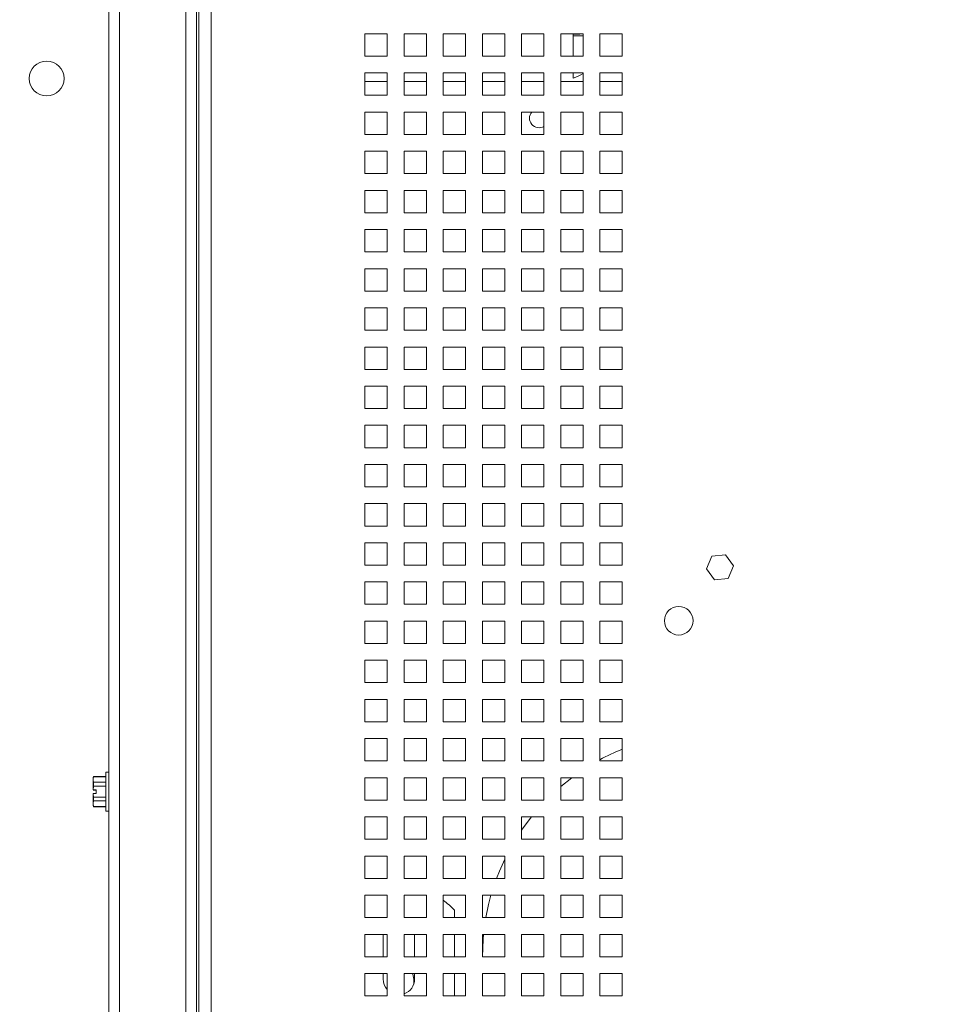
# Paper-space layout '5' of a CAD drawing. Header units: inches. Extents: x 1 to 109, y 1 to 85.
# Tile 26 of 58: x 46.61 to 51.84, y 52.01 to 57.51. Entities that reach past the tile are written whole.
import ezdxf

# ---------------------------------------------------------------- set-up
doc = ezdxf.new("R2010")
doc.units = ezdxf.units.IN
doc.header["$MEASUREMENT"] = 0
doc.layers.add('FORMAT', color=7, linetype='Continuous')
doc.styles.add('SLDTEXTSTYLE0', font='GOTHIC.TTF', dxfattribs={"width": 0.913})
doc.dimstyles.new('SLDDIMSTYLE11', dxfattribs={"dimtxt": 0.625, "dimasz": 0.65, "dimexe": 0, "dimexo": 0.0625, "dimgap": 0.15625, "dimtad": 0, "dimtih": 1, "dimtoh": 1, "dimlfac": 1.6, "dimrnd": 1e-09, "dimzin": 12, "dimdsep": 46, "dimtxsty": 'SLDTEXTSTYLE0', "dimblk1": 'NONE', "dimblk2": 'NONE', "dimsah": 1, "dimcen": 0.09, "dimadec": 0, "dimazin": 3, "dimtfac": 1, "dimtofl": 0, "dimtmove": 0, "dimatfit": 3, "dimldrblk": 'NONE', "dimfxl": 1, "dimfrac": 2, "dimtolj": 1, "dimtzin": 12, "dimarcsym": 0})

# ---------------------------------------------------------------- blocks, each defined once
blk = doc.blocks.new('_D_136')
at = {"layer": 'FORMAT', "color": 1, "ltscale": 5}
blk.add_line((46.5124, 57.1846), (40.4804, 57.1846), dxfattribs=at)
at = {"layer": 'FORMAT', "color": 1, "ltscale": 5, "char_height": 0.625, "attachment_point": 1, "style": 'SLDTEXTSTYLE0'}
for s, insert in [('2 X ', (36.463, 57.4868)), ('20.28', (37.8944, 57.4868))]:
    blk.add_mtext(s, dxfattribs=dict(at, insert=insert))
blk = doc.blocks.new('_NONE')
blk = doc.blocks.new('_D_137')
at = {"layer": 'FORMAT', "color": 1, "ltscale": 5}
blk.add_line((46.5124, 60.4658), (40.4804, 60.4658), dxfattribs=at)
at = {"layer": 'FORMAT', "color": 1, "ltscale": 5, "char_height": 0.625, "attachment_point": 1, "style": 'SLDTEXTSTYLE0'}
for s, insert in [('2 X ', (36.463, 60.7681)), ('25.53', (37.8944, 60.7681))]:
    blk.add_mtext(s, dxfattribs=dict(at, insert=insert))
blk = doc.blocks.new('_D_138')
at = {"layer": 'FORMAT', "color": 1, "ltscale": 5}
blk.add_line((41.222, 65.6113), (40.4804, 65.6113), dxfattribs=at)
at = {"layer": 'FORMAT', "color": 1, "ltscale": 5, "insert": (37.8944, 65.9136), "char_height": 0.625, "attachment_point": 1, "style": 'SLDTEXTSTYLE0'}
blk.add_mtext('33.76', dxfattribs=at)
blk = doc.blocks.new('_D_139')
at = {"layer": 'FORMAT', "color": 1, "ltscale": 5}
blk.add_line((53.3865, 69.233), (40.4804, 69.233), dxfattribs=at)
at = {"layer": 'FORMAT', "color": 1, "ltscale": 5, "insert": (37.8944, 69.5353), "char_height": 0.625, "attachment_point": 1, "style": 'SLDTEXTSTYLE0'}
blk.add_mtext('39.56', dxfattribs=at)

psp = doc.layouts.new('5')

# ---------------------------------------------------------------- linework, layer by layer
at = {"color": 7, "linetype": 'Continuous', "lineweight": 15, "ltscale": 5}
for p, q in [((47.1099, 45.8841), (47.1099, 60.5752)), ((47.1691, 60.5752), (47.1691, 45.8841)), ((47.541, 45.8841), (47.541, 60.5752)), ((47.6002, 45.8841), (47.6002, 60.5752)), ((47.6127, 45.8841), (47.6127, 60.5752)), ((47.681, 45.9921), (47.681, 60.4786)), ((48.6654, 57.4347), (48.5404, 57.4347)), ((48.5404, 57.4347), (48.5404, 57.3097)), ((48.6654, 57.3097), (48.6654, 57.4347)), ((48.8842, 57.4347), (48.7592, 57.4347)), ((48.7592, 57.4347), (48.7592, 57.3097)), ((48.8842, 57.3097), (48.8842, 57.4347)), ((49.1029, 57.4347), (48.9779, 57.4347)), ((48.9779, 57.4347), (48.9779, 57.3097)), ((49.1029, 57.3097), (49.1029, 57.4347)), ((49.3217, 57.4347), (49.1967, 57.4347)), ((49.1967, 57.4347), (49.1967, 57.3097)), ((49.3217, 57.3097), (49.3217, 57.4347)), ((49.5404, 57.4347), (49.4154, 57.4347)), ((49.4154, 57.4347), (49.4154, 57.3097)), ((49.5404, 57.3097), (49.5404, 57.4347)), ((49.7592, 57.4347), (49.6342, 57.4347)), ((49.6342, 57.4347), (49.6342, 57.3097)), ((49.7016, 57.4347), (49.7023, 57.4328)), ((49.7409, 57.4328), (49.7023, 57.4328)), ((49.7036, 57.4234), (49.7036, 57.4328)), ((49.7592, 57.3097), (49.7592, 57.4347)), ((49.9779, 57.4347), (49.8529, 57.4347)), ((49.8529, 57.4347), (49.8529, 57.3097)), ((49.9779, 57.3097), (49.9779, 57.4347)), ((49.7036, 57.4234), (49.7592, 57.4234)), ((49.7036, 57.3097), (49.7036, 57.4234)), ((48.5404, 57.3097), (48.6654, 57.3097)), ((48.7592, 57.3097), (48.8842, 57.3097)), ((48.9779, 57.3097), (49.1029, 57.3097)), ((49.1967, 57.3097), (49.3217, 57.3097)), ((49.4154, 57.3097), (49.5404, 57.3097)), ((49.6342, 57.3097), (49.7592, 57.3097)), ((49.8529, 57.3097), (49.9779, 57.3097)), ((48.6654, 57.2159), (48.5404, 57.2159)), ((48.5404, 57.2159), (48.5404, 57.0909)), ((48.6654, 57.0909), (48.6654, 57.2159)), ((48.8842, 57.2159), (48.7592, 57.2159)), ((48.7592, 57.2159), (48.7592, 57.0909)), ((48.8842, 57.0909), (48.8842, 57.2159)), ((49.1029, 57.2159), (48.9779, 57.2159)), ((48.9779, 57.2159), (48.9779, 57.0909)), ((49.1029, 57.0909), (49.1029, 57.2159)), ((49.3217, 57.2159), (49.1967, 57.2159)), ((49.1967, 57.2159), (49.1967, 57.0909)), ((49.3217, 57.0909), (49.3217, 57.2159)), ((49.5404, 57.2159), (49.4154, 57.2159)), ((49.4154, 57.2159), (49.4154, 57.0909)), ((49.5404, 57.0909), (49.5404, 57.2159)), ((49.7592, 57.2159), (49.6342, 57.2159)), ((49.6342, 57.2159), (49.6342, 57.0909)), ((49.7036, 57.1868), (49.7036, 57.2159)), ((49.7592, 57.0909), (49.7592, 57.2159)), ((49.9779, 57.2159), (49.8529, 57.2159)), ((49.8529, 57.2159), (49.8529, 57.0909)), ((49.9779, 57.0909), (49.9779, 57.2159)), ((48.6654, 57.1684), (48.5404, 57.1684)), ((48.8842, 57.1684), (48.7592, 57.1684)), ((49.1029, 57.1684), (48.9779, 57.1684)), ((49.3217, 57.1684), (49.1967, 57.1684)), ((49.5404, 57.1684), (49.4154, 57.1684)), ((49.7592, 57.1684), (49.6342, 57.1684)), ((49.9779, 57.1684), (49.8529, 57.1684)), ((48.5404, 57.0909), (48.6654, 57.0909)), ((48.7592, 57.0909), (48.8842, 57.0909)), ((48.9779, 57.0909), (49.1029, 57.0909)), ((49.1967, 57.0909), (49.3217, 57.0909)), ((49.4154, 57.0909), (49.5404, 57.0909)), ((49.6342, 57.0909), (49.7592, 57.0909)), ((49.8529, 57.0909), (49.9779, 57.0909)), ((48.6654, 56.9972), (48.5404, 56.9972)), ((48.5404, 56.9972), (48.5404, 56.8722)), ((48.6654, 56.8722), (48.6654, 56.9972)), ((48.8842, 56.9972), (48.7592, 56.9972)), ((48.7592, 56.9972), (48.7592, 56.8722)), ((48.8842, 56.8722), (48.8842, 56.9972)), ((49.1029, 56.9972), (48.9779, 56.9972)), ((48.9779, 56.9972), (48.9779, 56.8722)), ((49.1029, 56.8722), (49.1029, 56.9972)), ((49.3217, 56.9972), (49.1967, 56.9972)), ((49.1967, 56.9972), (49.1967, 56.8722)), ((49.3217, 56.8722), (49.3217, 56.9972)), ((49.5404, 56.9972), (49.4154, 56.9972)), ((49.4154, 56.9972), (49.4154, 56.8722)), ((49.5404, 56.8722), (49.5404, 56.9972)), ((49.7592, 56.9972), (49.6342, 56.9972)), ((49.6342, 56.9972), (49.6342, 56.8722)), ((49.7592, 56.8722), (49.7592, 56.9972)), ((49.9779, 56.9972), (49.8529, 56.9972)), ((49.8529, 56.9972), (49.8529, 56.8722)), ((49.9779, 56.8722), (49.9779, 56.9972)), ((48.5404, 56.8722), (48.6654, 56.8722)), ((48.7592, 56.8722), (48.8842, 56.8722)), ((48.9779, 56.8722), (49.1029, 56.8722)), ((49.1967, 56.8722), (49.3217, 56.8722)), ((49.4154, 56.8722), (49.5404, 56.8722)), ((49.6342, 56.8722), (49.7592, 56.8722)), ((49.8529, 56.8722), (49.9779, 56.8722)), ((48.6654, 56.7784), (48.5404, 56.7784)), ((48.5404, 56.7784), (48.5404, 56.6534)), ((48.6654, 56.6534), (48.6654, 56.7784)), ((48.8842, 56.7784), (48.7592, 56.7784)), ((48.7592, 56.7784), (48.7592, 56.6534)), ((48.8842, 56.6534), (48.8842, 56.7784)), ((49.1029, 56.7784), (48.9779, 56.7784)), ((48.9779, 56.7784), (48.9779, 56.6534)), ((49.1029, 56.6534), (49.1029, 56.7784)), ((49.3217, 56.7784), (49.1967, 56.7784)), ((49.1967, 56.7784), (49.1967, 56.6534)), ((49.3217, 56.6534), (49.3217, 56.7784)), ((49.5404, 56.7784), (49.4154, 56.7784)), ((49.4154, 56.7784), (49.4154, 56.6534)), ((49.5404, 56.6534), (49.5404, 56.7784)), ((49.7592, 56.7784), (49.6342, 56.7784)), ((49.6342, 56.7784), (49.6342, 56.6534)), ((49.7592, 56.6534), (49.7592, 56.7784)), ((49.9779, 56.7784), (49.8529, 56.7784)), ((49.8529, 56.7784), (49.8529, 56.6534)), ((49.9779, 56.6534), (49.9779, 56.7784)), ((48.5404, 56.6534), (48.6654, 56.6534)), ((48.7592, 56.6534), (48.8842, 56.6534)), ((48.9779, 56.6534), (49.1029, 56.6534)), ((49.1967, 56.6534), (49.3217, 56.6534)), ((49.4154, 56.6534), (49.5404, 56.6534)), ((49.6342, 56.6534), (49.7592, 56.6534)), ((49.8529, 56.6534), (49.9779, 56.6534)), ((48.6654, 56.5597), (48.5404, 56.5597)), ((48.5404, 56.5597), (48.5404, 56.4347)), ((48.6654, 56.4347), (48.6654, 56.5597)), ((48.8842, 56.5597), (48.7592, 56.5597)), ((48.7592, 56.5597), (48.7592, 56.4347)), ((48.8842, 56.4347), (48.8842, 56.5597)), ((49.1029, 56.5597), (48.9779, 56.5597)), ((48.9779, 56.5597), (48.9779, 56.4347)), ((49.1029, 56.4347), (49.1029, 56.5597)), ((49.3217, 56.5597), (49.1967, 56.5597)), ((49.1967, 56.5597), (49.1967, 56.4347)), ((49.3217, 56.4347), (49.3217, 56.5597)), ((49.5404, 56.5597), (49.4154, 56.5597)), ((49.4154, 56.5597), (49.4154, 56.4347)), ((49.5404, 56.4347), (49.5404, 56.5597)), ((49.7592, 56.5597), (49.6342, 56.5597)), ((49.6342, 56.5597), (49.6342, 56.4347)), ((49.7592, 56.4347), (49.7592, 56.5597)), ((49.9779, 56.5597), (49.8529, 56.5597)), ((49.8529, 56.5597), (49.8529, 56.4347)), ((49.9779, 56.4347), (49.9779, 56.5597)), ((48.5404, 56.4347), (48.6654, 56.4347)), ((48.7592, 56.4347), (48.8842, 56.4347)), ((48.9779, 56.4347), (49.1029, 56.4347)), ((49.1967, 56.4347), (49.3217, 56.4347)), ((49.4154, 56.4347), (49.5404, 56.4347)), ((49.6342, 56.4347), (49.7592, 56.4347)), ((49.8529, 56.4347), (49.9779, 56.4347)), ((48.6654, 56.3409), (48.5404, 56.3409)), ((48.5404, 56.3409), (48.5404, 56.2159)), ((48.6654, 56.2159), (48.6654, 56.3409)), ((48.8842, 56.3409), (48.7592, 56.3409)), ((48.7592, 56.3409), (48.7592, 56.2159)), ((48.8842, 56.2159), (48.8842, 56.3409)), ((49.1029, 56.3409), (48.9779, 56.3409)), ((48.9779, 56.3409), (48.9779, 56.2159)), ((49.1029, 56.2159), (49.1029, 56.3409)), ((49.3217, 56.3409), (49.1967, 56.3409)), ((49.1967, 56.3409), (49.1967, 56.2159)), ((49.3217, 56.2159), (49.3217, 56.3409)), ((49.5404, 56.3409), (49.4154, 56.3409)), ((49.4154, 56.3409), (49.4154, 56.2159)), ((49.5404, 56.2159), (49.5404, 56.3409)), ((49.7592, 56.3409), (49.6342, 56.3409)), ((49.6342, 56.3409), (49.6342, 56.2159)), ((49.7592, 56.2159), (49.7592, 56.3409)), ((49.9779, 56.3409), (49.8529, 56.3409)), ((49.8529, 56.3409), (49.8529, 56.2159)), ((49.9779, 56.2159), (49.9779, 56.3409)), ((48.5404, 56.2159), (48.6654, 56.2159)), ((48.7592, 56.2159), (48.8842, 56.2159)), ((48.9779, 56.2159), (49.1029, 56.2159)), ((49.1967, 56.2159), (49.3217, 56.2159)), ((49.4154, 56.2159), (49.5404, 56.2159)), ((49.6342, 56.2159), (49.7592, 56.2159)), ((49.8529, 56.2159), (49.9779, 56.2159)), ((48.6654, 56.1222), (48.5404, 56.1222)), ((48.5404, 56.1222), (48.5404, 55.9972)), ((48.6654, 55.9972), (48.6654, 56.1222)), ((48.8842, 56.1222), (48.7592, 56.1222)), ((48.7592, 56.1222), (48.7592, 55.9972)), ((48.8842, 55.9972), (48.8842, 56.1222)), ((49.1029, 56.1222), (48.9779, 56.1222)), ((48.9779, 56.1222), (48.9779, 55.9972)), ((49.1029, 55.9972), (49.1029, 56.1222)), ((49.3217, 56.1222), (49.1967, 56.1222)), ((49.1967, 56.1222), (49.1967, 55.9972)), ((49.3217, 55.9972), (49.3217, 56.1222)), ((49.5404, 56.1222), (49.4154, 56.1222)), ((49.4154, 56.1222), (49.4154, 55.9972)), ((49.5404, 55.9972), (49.5404, 56.1222)), ((49.7592, 56.1222), (49.6342, 56.1222)), ((49.6342, 56.1222), (49.6342, 55.9972)), ((49.7592, 55.9972), (49.7592, 56.1222)), ((49.9779, 56.1222), (49.8529, 56.1222)), ((49.8529, 56.1222), (49.8529, 55.9972)), ((49.9779, 55.9972), (49.9779, 56.1222)), ((48.5404, 55.9972), (48.6654, 55.9972)), ((48.7592, 55.9972), (48.8842, 55.9972)), ((48.9779, 55.9972), (49.1029, 55.9972)), ((49.1967, 55.9972), (49.3217, 55.9972)), ((49.4154, 55.9972), (49.5404, 55.9972)), ((49.6342, 55.9972), (49.7592, 55.9972)), ((49.8529, 55.9972), (49.9779, 55.9972)), ((48.6654, 55.9034), (48.5404, 55.9034)), ((48.5404, 55.9034), (48.5404, 55.7784)), ((48.6654, 55.7784), (48.6654, 55.9034)), ((48.8842, 55.9034), (48.7592, 55.9034)), ((48.7592, 55.9034), (48.7592, 55.7784)), ((48.8842, 55.7784), (48.8842, 55.9034)), ((49.1029, 55.9034), (48.9779, 55.9034)), ((48.9779, 55.9034), (48.9779, 55.7784)), ((49.1029, 55.7784), (49.1029, 55.9034)), ((49.3217, 55.9034), (49.1967, 55.9034)), ((49.1967, 55.9034), (49.1967, 55.7784)), ((49.3217, 55.7784), (49.3217, 55.9034)), ((49.5404, 55.9034), (49.4154, 55.9034)), ((49.4154, 55.9034), (49.4154, 55.7784)), ((49.5404, 55.7784), (49.5404, 55.9034)), ((49.7592, 55.9034), (49.6342, 55.9034)), ((49.6342, 55.9034), (49.6342, 55.7784)), ((49.7592, 55.7784), (49.7592, 55.9034)), ((49.9779, 55.9034), (49.8529, 55.9034)), ((49.8529, 55.9034), (49.8529, 55.7784)), ((49.9779, 55.7784), (49.9779, 55.9034)), ((48.5404, 55.7784), (48.6654, 55.7784)), ((48.7592, 55.7784), (48.8842, 55.7784)), ((48.9779, 55.7784), (49.1029, 55.7784)), ((49.1967, 55.7784), (49.3217, 55.7784)), ((49.4154, 55.7784), (49.5404, 55.7784)), ((49.6342, 55.7784), (49.7592, 55.7784)), ((49.8529, 55.7784), (49.9779, 55.7784)), ((48.6654, 55.6847), (48.5404, 55.6847)), ((48.5404, 55.6847), (48.5404, 55.5597)), ((48.6654, 55.5597), (48.6654, 55.6847)), ((48.8842, 55.6847), (48.7592, 55.6847)), ((48.7592, 55.6847), (48.7592, 55.5597)), ((48.8842, 55.5597), (48.8842, 55.6847)), ((49.1029, 55.6847), (48.9779, 55.6847)), ((48.9779, 55.6847), (48.9779, 55.5597)), ((49.1029, 55.5597), (49.1029, 55.6847)), ((49.3217, 55.6847), (49.1967, 55.6847)), ((49.1967, 55.6847), (49.1967, 55.5597)), ((49.3217, 55.5597), (49.3217, 55.6847)), ((49.5404, 55.6847), (49.4154, 55.6847)), ((49.4154, 55.6847), (49.4154, 55.5597)), ((49.5404, 55.5597), (49.5404, 55.6847)), ((49.7592, 55.6847), (49.6342, 55.6847)), ((49.6342, 55.6847), (49.6342, 55.5597)), ((49.7592, 55.5597), (49.7592, 55.6847)), ((49.9779, 55.6847), (49.8529, 55.6847)), ((49.8529, 55.6847), (49.8529, 55.5597)), ((49.9779, 55.5597), (49.9779, 55.6847)), ((48.5404, 55.5597), (48.6654, 55.5597)), ((48.7592, 55.5597), (48.8842, 55.5597)), ((48.9779, 55.5597), (49.1029, 55.5597)), ((49.1967, 55.5597), (49.3217, 55.5597)), ((49.4154, 55.5597), (49.5404, 55.5597)), ((49.6342, 55.5597), (49.7592, 55.5597)), ((49.8529, 55.5597), (49.9779, 55.5597)), ((48.6654, 55.4659), (48.5404, 55.4659)), ((48.5404, 55.4659), (48.5404, 55.3409)), ((48.6654, 55.3409), (48.6654, 55.4659)), ((48.8842, 55.4659), (48.7592, 55.4659)), ((48.7592, 55.4659), (48.7592, 55.3409)), ((48.8842, 55.3409), (48.8842, 55.4659)), ((49.1029, 55.4659), (48.9779, 55.4659)), ((48.9779, 55.4659), (48.9779, 55.3409)), ((49.1029, 55.3409), (49.1029, 55.4659)), ((49.3217, 55.4659), (49.1967, 55.4659)), ((49.1967, 55.4659), (49.1967, 55.3409)), ((49.3217, 55.3409), (49.3217, 55.4659)), ((49.5404, 55.4659), (49.4154, 55.4659)), ((49.4154, 55.4659), (49.4154, 55.3409)), ((49.5404, 55.3409), (49.5404, 55.4659)), ((49.7592, 55.4659), (49.6342, 55.4659)), ((49.6342, 55.4659), (49.6342, 55.3409)), ((49.7592, 55.3409), (49.7592, 55.4659)), ((49.9779, 55.4659), (49.8529, 55.4659)), ((49.8529, 55.4659), (49.8529, 55.3409)), ((49.9779, 55.3409), (49.9779, 55.4659)), ((48.5404, 55.3409), (48.6654, 55.3409)), ((48.7592, 55.3409), (48.8842, 55.3409)), ((48.9779, 55.3409), (49.1029, 55.3409)), ((49.1967, 55.3409), (49.3217, 55.3409)), ((49.4154, 55.3409), (49.5404, 55.3409)), ((49.6342, 55.3409), (49.7592, 55.3409)), ((49.8529, 55.3409), (49.9779, 55.3409)), ((48.6654, 55.2472), (48.5404, 55.2472)), ((48.5404, 55.2472), (48.5404, 55.1222)), ((48.6654, 55.1222), (48.6654, 55.2472)), ((48.8842, 55.2472), (48.7592, 55.2472)), ((48.7592, 55.2472), (48.7592, 55.1222)), ((48.8842, 55.1222), (48.8842, 55.2472)), ((49.1029, 55.2472), (48.9779, 55.2472)), ((48.9779, 55.2472), (48.9779, 55.1222)), ((49.1029, 55.1222), (49.1029, 55.2472)), ((49.3217, 55.2472), (49.1967, 55.2472)), ((49.1967, 55.2472), (49.1967, 55.1222)), ((49.3217, 55.1222), (49.3217, 55.2472)), ((49.5404, 55.2472), (49.4154, 55.2472)), ((49.4154, 55.2472), (49.4154, 55.1222)), ((49.5404, 55.1222), (49.5404, 55.2472)), ((49.7592, 55.2472), (49.6342, 55.2472)), ((49.6342, 55.2472), (49.6342, 55.1222)), ((49.7592, 55.1222), (49.7592, 55.2472)), ((49.9779, 55.2472), (49.8529, 55.2472)), ((49.8529, 55.2472), (49.8529, 55.1222)), ((49.9779, 55.1222), (49.9779, 55.2472)), ((48.5404, 55.1222), (48.6654, 55.1222)), ((48.7592, 55.1222), (48.8842, 55.1222)), ((48.9779, 55.1222), (49.1029, 55.1222)), ((49.1967, 55.1222), (49.3217, 55.1222)), ((49.4154, 55.1222), (49.5404, 55.1222)), ((49.6342, 55.1222), (49.7592, 55.1222)), ((49.8529, 55.1222), (49.9779, 55.1222)), ((48.6654, 55.0284), (48.5404, 55.0284)), ((48.5404, 55.0284), (48.5404, 54.9034)), ((48.6654, 54.9034), (48.6654, 55.0284)), ((48.8842, 55.0284), (48.7592, 55.0284)), ((48.7592, 55.0284), (48.7592, 54.9034)), ((48.8842, 54.9034), (48.8842, 55.0284)), ((49.1029, 55.0284), (48.9779, 55.0284)), ((48.9779, 55.0284), (48.9779, 54.9034)), ((49.1029, 54.9034), (49.1029, 55.0284)), ((49.3217, 55.0284), (49.1967, 55.0284)), ((49.1967, 55.0284), (49.1967, 54.9034)), ((49.3217, 54.9034), (49.3217, 55.0284)), ((49.5404, 55.0284), (49.4154, 55.0284)), ((49.4154, 55.0284), (49.4154, 54.9034)), ((49.5404, 54.9034), (49.5404, 55.0284)), ((49.7592, 55.0284), (49.6342, 55.0284)), ((49.6342, 55.0284), (49.6342, 54.9034)), ((49.7592, 54.9034), (49.7592, 55.0284)), ((49.9779, 55.0284), (49.8529, 55.0284)), ((49.8529, 55.0284), (49.8529, 54.9034)), ((49.9779, 54.9034), (49.9779, 55.0284)), ((48.5404, 54.9034), (48.6654, 54.9034)), ((48.7592, 54.9034), (48.8842, 54.9034)), ((48.9779, 54.9034), (49.1029, 54.9034)), ((49.1967, 54.9034), (49.3217, 54.9034)), ((49.4154, 54.9034), (49.5404, 54.9034)), ((49.6342, 54.9034), (49.7592, 54.9034)), ((49.8529, 54.9034), (49.9779, 54.9034)), ((48.6654, 54.8097), (48.5404, 54.8097)), ((48.5404, 54.8097), (48.5404, 54.6847)), ((48.6654, 54.6847), (48.6654, 54.8097)), ((48.8842, 54.8097), (48.7592, 54.8097)), ((48.7592, 54.8097), (48.7592, 54.6847)), ((48.8842, 54.6847), (48.8842, 54.8097)), ((49.1029, 54.8097), (48.9779, 54.8097)), ((48.9779, 54.8097), (48.9779, 54.6847)), ((49.1029, 54.6847), (49.1029, 54.8097)), ((49.3217, 54.8097), (49.1967, 54.8097)), ((49.1967, 54.8097), (49.1967, 54.6847)), ((49.3217, 54.6847), (49.3217, 54.8097)), ((49.5404, 54.8097), (49.4154, 54.8097)), ((49.4154, 54.8097), (49.4154, 54.6847)), ((49.5404, 54.6847), (49.5404, 54.8097)), ((49.7592, 54.8097), (49.6342, 54.8097)), ((49.6342, 54.8097), (49.6342, 54.6847)), ((49.7592, 54.6847), (49.7592, 54.8097)), ((49.9779, 54.8097), (49.8529, 54.8097)), ((49.8529, 54.8097), (49.8529, 54.6847)), ((49.9779, 54.6847), (49.9779, 54.8097)), ((48.5404, 54.6847), (48.6654, 54.6847)), ((48.7592, 54.6847), (48.8842, 54.6847)), ((48.9779, 54.6847), (49.1029, 54.6847)), ((49.1967, 54.6847), (49.3217, 54.6847)), ((49.4154, 54.6847), (49.5404, 54.6847)), ((49.6342, 54.6847), (49.7592, 54.6847)), ((49.8529, 54.6847), (49.9779, 54.6847)), ((48.6654, 54.5909), (48.5404, 54.5909)), ((48.5404, 54.5909), (48.5404, 54.4659)), ((48.6654, 54.4659), (48.6654, 54.5909)), ((48.8842, 54.5909), (48.7592, 54.5909)), ((48.7592, 54.5909), (48.7592, 54.4659)), ((48.8842, 54.4659), (48.8842, 54.5909)), ((49.1029, 54.5909), (48.9779, 54.5909)), ((48.9779, 54.5909), (48.9779, 54.4659)), ((49.1029, 54.4659), (49.1029, 54.5909)), ((49.3217, 54.5909), (49.1967, 54.5909)), ((49.1967, 54.5909), (49.1967, 54.4659)), ((49.3217, 54.4659), (49.3217, 54.5909)), ((49.5404, 54.5909), (49.4154, 54.5909)), ((49.4154, 54.5909), (49.4154, 54.4659)), ((49.5404, 54.4659), (49.5404, 54.5909)), ((49.7592, 54.5909), (49.6342, 54.5909)), ((49.6342, 54.5909), (49.6342, 54.4659)), ((49.7592, 54.4659), (49.7592, 54.5909)), ((49.9779, 54.5909), (49.8529, 54.5909)), ((49.8529, 54.5909), (49.8529, 54.4659)), ((49.9779, 54.4659), (49.9779, 54.5909)), ((50.4791, 54.5158), (50.448, 54.4459)), ((50.5552, 54.5237), (50.4791, 54.5158)), ((50.6001, 54.4618), (50.5552, 54.5237)), ((48.5404, 54.4659), (48.6654, 54.4659)), ((48.7592, 54.4659), (48.8842, 54.4659)), ((48.9779, 54.4659), (49.1029, 54.4659)), ((49.1967, 54.4659), (49.3217, 54.4659)), ((49.4154, 54.4659), (49.5404, 54.4659)), ((49.6342, 54.4659), (49.7592, 54.4659)), ((49.8529, 54.4659), (49.9779, 54.4659)), ((50.569, 54.392), (50.6001, 54.4618)), ((50.448, 54.4459), (50.4929, 54.384)), ((48.6654, 54.3722), (48.5404, 54.3722)), ((48.5404, 54.3722), (48.5404, 54.2472)), ((48.6654, 54.2472), (48.6654, 54.3722)), ((48.8842, 54.3722), (48.7592, 54.3722)), ((48.7592, 54.3722), (48.7592, 54.2472)), ((48.8842, 54.2472), (48.8842, 54.3722)), ((49.1029, 54.3722), (48.9779, 54.3722)), ((48.9779, 54.3722), (48.9779, 54.2472)), ((49.1029, 54.2472), (49.1029, 54.3722)), ((49.3217, 54.3722), (49.1967, 54.3722)), ((49.1967, 54.3722), (49.1967, 54.2472)), ((49.3217, 54.2472), (49.3217, 54.3722)), ((49.5404, 54.3722), (49.4154, 54.3722)), ((49.4154, 54.3722), (49.4154, 54.2472)), ((49.5404, 54.2472), (49.5404, 54.3722)), ((49.7592, 54.3722), (49.6342, 54.3722)), ((49.6342, 54.3722), (49.6342, 54.2472)), ((49.7592, 54.2472), (49.7592, 54.3722)), ((49.9779, 54.3722), (49.8529, 54.3722)), ((49.8529, 54.3722), (49.8529, 54.2472)), ((49.9779, 54.2472), (49.9779, 54.3722)), ((50.4929, 54.384), (50.569, 54.392)), ((48.5404, 54.2472), (48.6654, 54.2472)), ((48.7592, 54.2472), (48.8842, 54.2472)), ((48.9779, 54.2472), (49.1029, 54.2472)), ((49.1967, 54.2472), (49.3217, 54.2472)), ((49.4154, 54.2472), (49.5404, 54.2472)), ((49.6342, 54.2472), (49.7592, 54.2472)), ((49.8529, 54.2472), (49.9779, 54.2472)), ((48.6654, 54.1534), (48.5404, 54.1534)), ((48.5404, 54.1534), (48.5404, 54.0284)), ((48.6654, 54.0284), (48.6654, 54.1534)), ((48.8842, 54.1534), (48.7592, 54.1534)), ((48.7592, 54.1534), (48.7592, 54.0284)), ((48.8842, 54.0284), (48.8842, 54.1534)), ((49.1029, 54.1534), (48.9779, 54.1534)), ((48.9779, 54.1534), (48.9779, 54.0284)), ((49.1029, 54.0284), (49.1029, 54.1534)), ((49.3217, 54.1534), (49.1967, 54.1534)), ((49.1967, 54.1534), (49.1967, 54.0284)), ((49.3217, 54.0284), (49.3217, 54.1534)), ((49.5404, 54.1534), (49.4154, 54.1534)), ((49.4154, 54.1534), (49.4154, 54.0284)), ((49.5404, 54.0284), (49.5404, 54.1534)), ((49.7592, 54.1534), (49.6342, 54.1534)), ((49.6342, 54.1534), (49.6342, 54.0284)), ((49.7592, 54.0284), (49.7592, 54.1534)), ((49.9779, 54.1534), (49.8529, 54.1534)), ((49.8529, 54.1534), (49.8529, 54.0284)), ((49.9779, 54.0284), (49.9779, 54.1534)), ((48.5404, 54.0284), (48.6654, 54.0284)), ((48.7592, 54.0284), (48.8842, 54.0284)), ((48.9779, 54.0284), (49.1029, 54.0284)), ((49.1967, 54.0284), (49.3217, 54.0284)), ((49.4154, 54.0284), (49.5404, 54.0284)), ((49.6342, 54.0284), (49.7592, 54.0284)), ((49.8529, 54.0284), (49.9779, 54.0284)), ((48.6654, 53.9347), (48.5404, 53.9347)), ((48.5404, 53.9347), (48.5404, 53.8097)), ((48.6654, 53.8097), (48.6654, 53.9347)), ((48.8842, 53.9347), (48.7592, 53.9347)), ((48.7592, 53.9347), (48.7592, 53.8097)), ((48.8842, 53.8097), (48.8842, 53.9347)), ((49.1029, 53.9347), (48.9779, 53.9347)), ((48.9779, 53.9347), (48.9779, 53.8097)), ((49.1029, 53.8097), (49.1029, 53.9347)), ((49.3217, 53.9347), (49.1967, 53.9347)), ((49.1967, 53.9347), (49.1967, 53.8097)), ((49.3217, 53.8097), (49.3217, 53.9347)), ((49.5404, 53.9347), (49.4154, 53.9347)), ((49.4154, 53.9347), (49.4154, 53.8097)), ((49.5404, 53.8097), (49.5404, 53.9347)), ((49.7592, 53.9347), (49.6342, 53.9347)), ((49.6342, 53.9347), (49.6342, 53.8097)), ((49.7592, 53.8097), (49.7592, 53.9347)), ((49.9779, 53.9347), (49.8529, 53.9347)), ((49.8529, 53.9347), (49.8529, 53.8097)), ((49.9779, 53.8097), (49.9779, 53.9347)), ((48.5404, 53.8097), (48.6654, 53.8097)), ((48.7592, 53.8097), (48.8842, 53.8097)), ((48.9779, 53.8097), (49.1029, 53.8097)), ((49.1967, 53.8097), (49.3217, 53.8097)), ((49.4154, 53.8097), (49.5404, 53.8097)), ((49.6342, 53.8097), (49.7592, 53.8097)), ((49.8529, 53.8097), (49.9779, 53.8097)), ((48.6654, 53.7159), (48.5404, 53.7159)), ((48.5404, 53.7159), (48.5404, 53.5909)), ((48.6654, 53.5909), (48.6654, 53.7159)), ((48.8842, 53.7159), (48.7592, 53.7159)), ((48.7592, 53.7159), (48.7592, 53.5909)), ((48.8842, 53.5909), (48.8842, 53.7159)), ((49.1029, 53.7159), (48.9779, 53.7159)), ((48.9779, 53.7159), (48.9779, 53.5909)), ((49.1029, 53.5909), (49.1029, 53.7159)), ((49.3217, 53.7159), (49.1967, 53.7159)), ((49.1967, 53.7159), (49.1967, 53.5909)), ((49.3217, 53.5909), (49.3217, 53.7159)), ((49.5404, 53.7159), (49.4154, 53.7159)), ((49.4154, 53.7159), (49.4154, 53.5909)), ((49.5404, 53.5909), (49.5404, 53.7159)), ((49.7592, 53.7159), (49.6342, 53.7159)), ((49.6342, 53.7159), (49.6342, 53.5909)), ((49.7592, 53.5909), (49.7592, 53.7159)), ((49.9779, 53.7159), (49.8529, 53.7159)), ((49.8529, 53.7159), (49.8529, 53.5909)), ((49.9779, 53.5909), (49.9779, 53.7159)), ((48.5404, 53.5909), (48.6654, 53.5909)), ((48.7592, 53.5909), (48.8842, 53.5909)), ((48.9779, 53.5909), (49.1029, 53.5909)), ((49.1967, 53.5909), (49.3217, 53.5909)), ((49.4154, 53.5909), (49.5404, 53.5909)), ((49.6342, 53.5909), (49.7592, 53.5909)), ((49.8529, 53.5909), (49.9779, 53.5909)), ((48.6654, 53.4972), (48.5404, 53.4972)), ((48.5404, 53.4972), (48.5404, 53.3722)), ((48.6654, 53.3722), (48.6654, 53.4972)), ((48.8842, 53.4972), (48.7592, 53.4972)), ((48.7592, 53.4972), (48.7592, 53.3722)), ((48.8842, 53.3722), (48.8842, 53.4972)), ((49.1029, 53.4972), (48.9779, 53.4972)), ((48.9779, 53.4972), (48.9779, 53.3722)), ((49.1029, 53.3722), (49.1029, 53.4972)), ((49.3217, 53.4972), (49.1967, 53.4972)), ((49.1967, 53.4972), (49.1967, 53.3722)), ((49.3217, 53.3722), (49.3217, 53.4972)), ((49.5404, 53.4972), (49.4154, 53.4972)), ((49.4154, 53.4972), (49.4154, 53.3722)), ((49.5404, 53.3722), (49.5404, 53.4972)), ((49.7592, 53.4972), (49.6342, 53.4972)), ((49.6342, 53.4972), (49.6342, 53.3722)), ((49.7592, 53.3722), (49.7592, 53.4972)), ((49.9779, 53.4972), (49.8529, 53.4972)), ((49.8529, 53.4972), (49.8529, 53.3722)), ((49.9779, 53.3722), (49.9779, 53.4972)), ((48.5404, 53.3722), (48.6654, 53.3722)), ((48.7592, 53.3722), (48.8842, 53.3722)), ((48.9779, 53.3722), (49.1029, 53.3722)), ((49.1967, 53.3722), (49.3217, 53.3722)), ((49.4154, 53.3722), (49.5404, 53.3722)), ((49.6342, 53.3722), (49.7592, 53.3722)), ((49.8529, 53.3722), (49.9779, 53.3722)), ((47.1099, 53.3098), (47.0923, 53.3098)), ((47.0923, 53.3098), (47.0923, 53.0923)), ((47.0245, 53.285), (47.0218, 53.2791)), ((47.0218, 53.2687), (47.0218, 53.2791)), ((47.0218, 53.2108), (47.0218, 53.2687)), ((47.0923, 53.285), (47.0245, 53.285)), ((47.0245, 53.285), (47.0245, 53.2841)), ((47.0923, 53.2841), (47.0245, 53.2841)), ((47.0245, 53.2532), (47.0245, 53.2319)), ((47.0245, 53.2532), (47.0923, 53.2532)), ((48.6654, 53.2784), (48.5404, 53.2784)), ((48.5404, 53.2784), (48.5404, 53.1534)), ((48.6654, 53.1534), (48.6654, 53.2784)), ((48.8842, 53.2784), (48.7592, 53.2784)), ((48.7592, 53.2784), (48.7592, 53.1534)), ((48.8842, 53.1534), (48.8842, 53.2784)), ((49.1029, 53.2784), (48.9779, 53.2784)), ((48.9779, 53.2784), (48.9779, 53.1534)), ((49.1029, 53.1534), (49.1029, 53.2784)), ((49.3217, 53.2784), (49.1967, 53.2784)), ((49.1967, 53.2784), (49.1967, 53.1534)), ((49.3217, 53.1534), (49.3217, 53.2784)), ((49.5404, 53.2784), (49.4154, 53.2784)), ((49.4154, 53.2784), (49.4154, 53.1534)), ((49.5404, 53.1534), (49.5404, 53.2784)), ((49.7592, 53.2784), (49.6342, 53.2784)), ((49.6342, 53.2784), (49.6342, 53.1534)), ((49.7592, 53.1534), (49.7592, 53.2784)), ((49.9779, 53.2784), (49.8529, 53.2784)), ((49.8529, 53.2784), (49.8529, 53.1534)), ((49.9779, 53.1534), (49.9779, 53.2784)), ((47.0218, 53.2108), (47.0221, 53.2108)), ((47.0218, 53.1333), (47.0218, 53.1912)), ((47.0221, 53.1912), (47.0218, 53.1912)), ((47.0394, 53.2108), (47.0221, 53.2108)), ((47.0394, 53.1912), (47.0221, 53.1912)), ((47.0394, 53.21), (47.0229, 53.21)), ((47.0923, 53.2319), (47.0245, 53.2319)), ((47.0394, 53.1912), (47.0394, 53.2108)), ((47.0245, 53.1701), (47.0923, 53.1701)), ((47.0245, 53.1701), (47.0245, 53.1488)), ((47.0923, 53.1488), (47.0245, 53.1488)), ((48.5404, 53.1534), (48.6654, 53.1534)), ((48.7592, 53.1534), (48.8842, 53.1534)), ((48.9779, 53.1534), (49.1029, 53.1534)), ((49.1967, 53.1534), (49.3217, 53.1534)), ((49.4154, 53.1534), (49.5404, 53.1534)), ((49.6342, 53.1534), (49.7592, 53.1534)), ((49.8529, 53.1534), (49.9779, 53.1534)), ((47.0218, 53.1229), (47.0218, 53.1333)), ((47.0218, 53.1229), (47.0245, 53.117)), ((47.0218, 53.1221), (47.0218, 53.1229)), ((47.0245, 53.1179), (47.0923, 53.1179)), ((47.0245, 53.1179), (47.0245, 53.117)), ((47.0245, 53.1171), (47.0245, 53.1162)), ((47.0245, 53.117), (47.0923, 53.117)), ((47.0245, 53.1162), (47.0923, 53.1162)), ((47.0923, 53.0923), (47.1099, 53.0923)), ((47.0923, 53.0923), (47.0923, 53.0914)), ((47.0923, 53.0914), (47.1099, 53.0914)), ((48.6654, 53.0597), (48.5404, 53.0597)), ((48.5404, 53.0597), (48.5404, 52.9347)), ((48.6654, 52.9347), (48.6654, 53.0597)), ((48.8842, 53.0597), (48.7592, 53.0597)), ((48.7592, 53.0597), (48.7592, 52.9347)), ((48.8842, 52.9347), (48.8842, 53.0597)), ((49.1029, 53.0597), (48.9779, 53.0597)), ((48.9779, 53.0597), (48.9779, 52.9347)), ((49.1029, 52.9347), (49.1029, 53.0597)), ((49.3217, 53.0597), (49.1967, 53.0597)), ((49.1967, 53.0597), (49.1967, 52.9347)), ((49.3217, 52.9347), (49.3217, 53.0597)), ((49.5404, 53.0597), (49.4154, 53.0597)), ((49.4154, 53.0597), (49.4154, 52.9347)), ((49.5404, 52.9347), (49.5404, 53.0597)), ((49.7592, 53.0597), (49.6342, 53.0597)), ((49.6342, 53.0597), (49.6342, 52.9347)), ((49.7592, 52.9347), (49.7592, 53.0597)), ((49.9779, 53.0597), (49.8529, 53.0597)), ((49.8529, 53.0597), (49.8529, 52.9347)), ((49.9779, 52.9347), (49.9779, 53.0597)), ((48.5404, 52.9347), (48.6654, 52.9347)), ((48.7592, 52.9347), (48.8842, 52.9347)), ((48.9779, 52.9347), (49.1029, 52.9347)), ((49.1967, 52.9347), (49.3217, 52.9347)), ((49.4154, 52.9347), (49.5404, 52.9347)), ((49.6342, 52.9347), (49.7592, 52.9347)), ((49.8529, 52.9347), (49.9779, 52.9347)), ((48.6654, 52.8409), (48.5404, 52.8409)), ((48.5404, 52.8409), (48.5404, 52.7159)), ((48.6654, 52.7159), (48.6654, 52.8409)), ((48.8842, 52.8409), (48.7592, 52.8409)), ((48.7592, 52.8409), (48.7592, 52.7159)), ((48.8842, 52.7159), (48.8842, 52.8409)), ((49.1029, 52.8409), (48.9779, 52.8409)), ((48.9779, 52.8409), (48.9779, 52.7159)), ((49.1029, 52.7159), (49.1029, 52.8409)), ((49.3217, 52.8409), (49.1967, 52.8409)), ((49.1967, 52.8409), (49.1967, 52.7159)), ((49.3217, 52.7159), (49.3217, 52.8409)), ((49.5404, 52.8409), (49.4154, 52.8409)), ((49.4154, 52.8409), (49.4154, 52.7159)), ((49.5404, 52.7159), (49.5404, 52.8409)), ((49.7592, 52.8409), (49.6342, 52.8409)), ((49.6342, 52.8409), (49.6342, 52.7159)), ((49.7592, 52.7159), (49.7592, 52.8409)), ((49.9779, 52.8409), (49.8529, 52.8409)), ((49.8529, 52.8409), (49.8529, 52.7159)), ((49.9779, 52.7159), (49.9779, 52.8409)), ((48.5404, 52.7159), (48.6654, 52.7159)), ((48.7592, 52.7159), (48.8842, 52.7159)), ((48.9779, 52.7159), (49.1029, 52.7159)), ((49.1967, 52.7159), (49.3217, 52.7159)), ((49.4154, 52.7159), (49.5404, 52.7159)), ((49.6342, 52.7159), (49.7592, 52.7159)), ((49.8529, 52.7159), (49.9779, 52.7159)), ((48.6654, 52.6222), (48.5404, 52.6222)), ((48.5404, 52.6222), (48.5404, 52.4972)), ((48.6654, 52.4972), (48.6654, 52.6222)), ((48.8842, 52.6222), (48.7592, 52.6222)), ((48.7592, 52.6222), (48.7592, 52.4972)), ((48.8842, 52.4972), (48.8842, 52.6222)), ((49.1029, 52.6222), (48.9779, 52.6222)), ((48.9779, 52.6222), (48.9779, 52.4972)), ((49.1029, 52.4972), (49.1029, 52.6222)), ((49.3217, 52.6222), (49.1967, 52.6222)), ((49.1967, 52.6222), (49.1967, 52.4972)), ((49.3217, 52.4972), (49.3217, 52.6222)), ((49.5404, 52.6222), (49.4154, 52.6222)), ((49.4154, 52.6222), (49.4154, 52.4972)), ((49.5404, 52.4972), (49.5404, 52.6222)), ((49.7592, 52.6222), (49.6342, 52.6222)), ((49.6342, 52.6222), (49.6342, 52.4972)), ((49.7592, 52.4972), (49.7592, 52.6222)), ((49.9779, 52.6222), (49.8529, 52.6222)), ((49.8529, 52.6222), (49.8529, 52.4972)), ((49.9779, 52.4972), (49.9779, 52.6222)), ((49.0405, 52.5395), (49.0405, 52.4972)), ((48.5404, 52.4972), (48.6654, 52.4972)), ((48.7592, 52.4972), (48.8842, 52.4972)), ((48.9779, 52.4972), (49.1029, 52.4972)), ((49.1967, 52.4972), (49.3217, 52.4972)), ((49.4154, 52.4972), (49.5404, 52.4972)), ((49.6342, 52.4972), (49.7592, 52.4972)), ((49.8529, 52.4972), (49.9779, 52.4972)), ((48.6654, 52.4034), (48.5404, 52.4034)), ((48.5404, 52.4034), (48.5404, 52.2784)), ((48.6427, 52.2784), (48.6427, 52.4034)), ((48.6654, 52.2784), (48.6654, 52.4034)), ((48.8842, 52.4034), (48.7592, 52.4034)), ((48.7592, 52.4034), (48.7592, 52.2784)), ((48.8183, 52.4034), (48.8183, 52.2784)), ((48.8842, 52.2784), (48.8842, 52.4034)), ((49.1029, 52.4034), (48.9779, 52.4034)), ((48.9779, 52.4034), (48.9779, 52.2784)), ((49.0405, 52.4034), (49.0405, 52.2784)), ((49.1029, 52.2784), (49.1029, 52.4034)), ((49.3217, 52.4034), (49.1967, 52.4034)), ((49.1967, 52.4034), (49.1967, 52.2784)), ((49.3217, 52.2784), (49.3217, 52.4034)), ((49.5404, 52.4034), (49.4154, 52.4034)), ((49.4154, 52.4034), (49.4154, 52.2784)), ((49.5404, 52.2784), (49.5404, 52.4034)), ((49.7592, 52.4034), (49.6342, 52.4034)), ((49.6342, 52.4034), (49.6342, 52.2784)), ((49.7592, 52.2784), (49.7592, 52.4034)), ((49.9779, 52.4034), (49.8529, 52.4034)), ((49.8529, 52.4034), (49.8529, 52.2784)), ((49.9779, 52.2784), (49.9779, 52.4034)), ((48.5404, 52.2784), (48.6654, 52.2784)), ((48.7592, 52.2784), (48.8842, 52.2784)), ((48.9779, 52.2784), (49.1029, 52.2784)), ((49.1967, 52.2784), (49.3217, 52.2784)), ((49.1968, 52.2789), (49.1968, 52.2784)), ((49.4154, 52.2784), (49.5404, 52.2784)), ((49.6342, 52.2784), (49.7592, 52.2784)), ((49.8529, 52.2784), (49.9779, 52.2784)), ((48.6654, 52.1847), (48.5404, 52.1847)), ((48.5404, 52.1847), (48.5404, 52.0597)), ((48.6427, 52.1539), (48.6427, 52.1847)), ((48.6427, 52.1825), (48.6435, 52.1847)), ((48.6654, 52.0597), (48.6654, 52.1847)), ((48.8842, 52.1847), (48.7592, 52.1847)), ((48.7592, 52.1847), (48.7592, 52.0597)), ((48.8134, 52.1533), (48.8134, 52.1248)), ((48.8183, 52.1847), (48.8183, 52.1539)), ((48.8842, 52.0597), (48.8842, 52.1847)), ((49.1029, 52.1847), (48.9779, 52.1847)), ((48.9779, 52.1847), (48.9779, 52.0597)), ((49.0405, 52.1847), (49.0405, 52.0597)), ((49.1029, 52.0597), (49.1029, 52.1847)), ((49.3217, 52.1847), (49.1967, 52.1847)), ((49.1967, 52.1847), (49.1967, 52.0597)), ((49.1968, 52.1847), (49.1968, 52.0597)), ((49.3217, 52.0597), (49.3217, 52.1847)), ((49.5404, 52.1847), (49.4154, 52.1847)), ((49.4154, 52.1847), (49.4154, 52.0597)), ((49.5404, 52.0597), (49.5404, 52.1847)), ((49.7592, 52.1847), (49.6342, 52.1847)), ((49.6342, 52.1847), (49.6342, 52.0597)), ((49.7592, 52.0597), (49.7592, 52.1847)), ((49.9779, 52.1847), (49.8529, 52.1847)), ((49.8529, 52.1847), (49.8529, 52.0597)), ((49.9779, 52.0597), (49.9779, 52.1847)), ((48.5404, 52.0597), (48.6654, 52.0597)), ((48.7592, 52.0597), (48.8842, 52.0597)), ((48.9779, 52.0597), (49.1029, 52.0597)), ((49.1967, 52.0597), (49.3217, 52.0597)), ((49.4154, 52.0597), (49.5404, 52.0597)), ((49.6342, 52.0597), (49.7592, 52.0597)), ((49.8529, 52.0597), (49.9779, 52.0597))]:
    psp.add_line(p, q, dxfattribs=at)
at = {"color": 7, "linetype": 'Continuous', "lineweight": 15, "ltscale": 5, "flags": 128}
for points in [[(49.7528, 57.4347), (49.7482, 57.4335), (49.7409, 57.4328)], [(49.859, 55.9034), (49.8553, 55.8989), (49.8529, 55.8964)], [(49.6961, 53.2784), (49.635, 53.2295), (49.6342, 53.2288)], [(49.4706, 53.0597), (49.4355, 53.0137), (49.4154, 52.9852)], [(49.3217, 52.8236), (49.2919, 52.7573), (49.2757, 52.7159)], [(49.2448, 52.6222), (49.2313, 52.5707), (49.216, 52.4972)], [(49.203, 52.4034), (49.2006, 52.377), (49.1968, 52.2789)], [(48.8076, 52.1847), (48.8091, 52.1805), (48.8134, 52.1533)]]:
    psp.add_lwpolyline(points, dxfattribs=at)
at = {"color": 7, "linetype": 'Continuous', "lineweight": 15, "ltscale": 25}
for centre, radius in [((46.7624, 57.1846), 0.0975), ((50.2937, 54.1554), 0.08)]:
    psp.add_circle(centre, radius, dxfattribs=at)
for centre, radius, start, end in [((49.6537, 57.3668), 0.1868, 285.4788, 304.3651), ((49.5131, 56.9627), 0.0531, 139.5027, 301.0171), ((50.4468, 52.2789), 1.25, 112.0301, 118.3655), ((48.728, 52.2426), 0.431, 43.5332, 54.5699), ((48.7305, 52.1539), 0.0878, 180, 222.1442), ((48.7305, 52.1539), 0.0878, 289.0357, 0)]:
    psp.add_arc(centre, radius, start, end, dxfattribs=at)
at = {"color": 7, "linetype": 'Continuous', "lineweight": 15, "ltscale": 5}
for points, knots in [([(47.0245, 53.2841), (47.0238, 53.2815), (47.0222, 53.2764), (47.0219, 53.2713), (47.0218, 53.2687)], [0, 0, 0, 0, 0.49869, 1, 1, 1, 1]), ([(47.0218, 53.2687), (47.0218, 53.2679), (47.0219, 53.2651), (47.0225, 53.2606), (47.0235, 53.2563), (47.0243, 53.2539), (47.0245, 53.2532)], [0, 0, 0, 0, 0.155636, 0.530067, 0.874521, 1, 1, 1, 1]), ([(47.0245, 53.2319), (47.0243, 53.2307), (47.0239, 53.2281), (47.0233, 53.224), (47.0228, 53.2196), (47.0224, 53.2152), (47.0222, 53.2122), (47.0221, 53.2108)], [0, 0, 0, 0, 0.168223, 0.375894, 0.583655, 0.791767, 1, 1, 1, 1]), ([(47.0221, 53.1912), (47.0222, 53.1895), (47.0224, 53.1859), (47.023, 53.1807), (47.0237, 53.1754), (47.0243, 53.1719), (47.0245, 53.1701)], [0, 0, 0, 0, 0.249484, 0.499192, 0.749505, 1, 1, 1, 1]), ([(47.0245, 53.1488), (47.024, 53.1472), (47.0228, 53.1434), (47.0219, 53.1382), (47.0218, 53.1346), (47.0218, 53.1333)], [0, 0, 0, 0, 0.311387, 0.748913, 1, 1, 1, 1]), ([(47.0218, 53.1333), (47.0219, 53.1314), (47.0221, 53.1272), (47.0232, 53.1221), (47.0242, 53.1189), (47.0245, 53.1179)], [0, 0, 0, 0, 0.373761, 0.811721, 1, 1, 1, 1])]:
    psp.add_open_spline(points, degree=3, knots=knots, dxfattribs=at)

# ---------------------------------------------------------------- dimensions: what is measured, and where the dimension line sits
at = {"layer": 'FORMAT', "color": 1, "ltscale": 5}
for feature_location, offset, picture, middle in [((53.6365, 69.233), (-13.1561, 0), '_D_139', (39.1874, 69.233)), ((41.472, 65.6113), (-0.9916, 0), '_D_138', (39.1874, 65.6113))]:
    dim = psp.add_ordinate_dim(feature_location=feature_location, offset=offset, dtype=0, origin=(47.1724, 44.5089), dimstyle='SLDDIMSTYLE11', dxfattribs=at)
    dim.commit()
    dim.dimension.update_dxf_attribs({"geometry": picture, "text_midpoint": middle})
for feature_location, picture, middle in [((46.7624, 60.4658), '_D_137', (38.4717, 60.4658)), ((46.7624, 57.1846), '_D_136', (38.4717, 57.1846))]:
    dim = psp.add_ordinate_dim(feature_location=feature_location, offset=(-6.2821, 0), dtype=0, origin=(47.1724, 44.5089), text='2 X <>', dimstyle='SLDDIMSTYLE11', dxfattribs=at)
    dim.commit()
    dim.dimension.update_dxf_attribs({"geometry": picture, "text_midpoint": middle})

doc.saveas('drawing.dxf')
